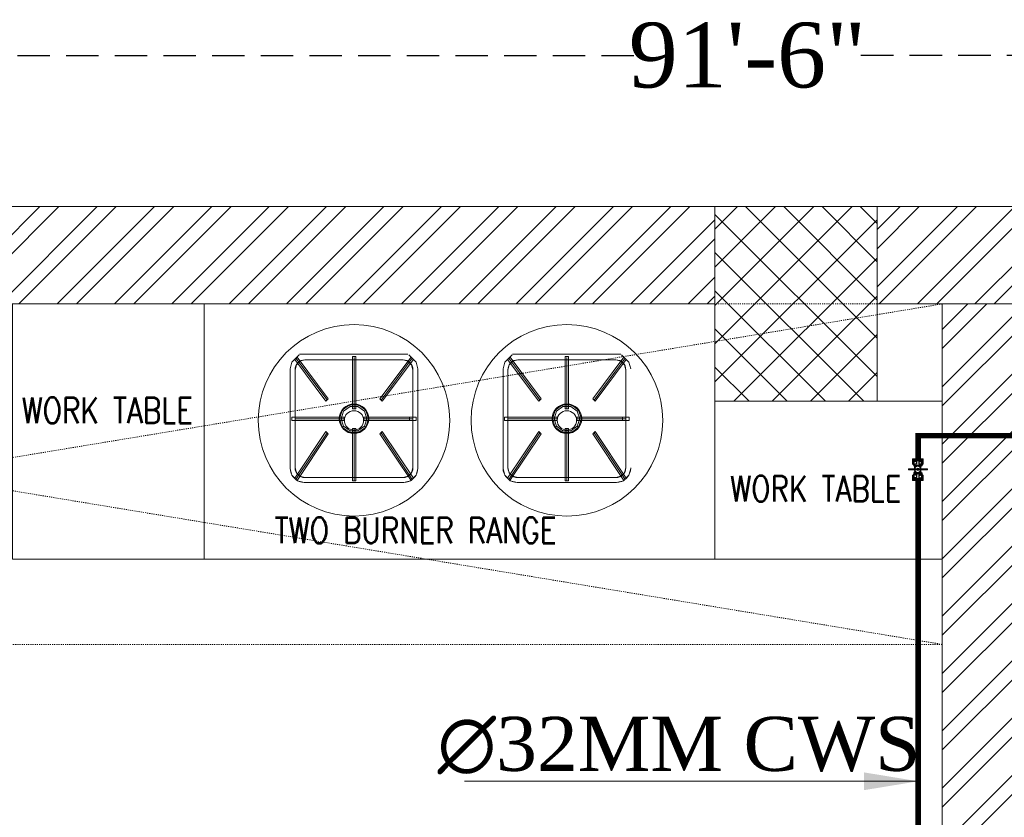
# Model space of a CAD drawing. Header units: inches. Extents: x 119662 to 158499, y 12149 to 20675.
# Tile 79 of 97: x 124944 to 125035, y 19612 to 19686. Entities that reach past the tile are written whole.
import ezdxf

# ---------------------------------------------------------------- set-up
doc = ezdxf.new("R2010")
doc.units = ezdxf.units.IN
doc.header["$MEASUREMENT"] = 0
doc.header["$PDMODE"] = 34
doc.linetypes.add('HIDDEN', pattern=[0.375, 0.25, -0.125])
for name, color, linetype, lineweight in [('00-GRIDTEXT', 1, 'Continuous', 13), ('202', 9, 'Continuous', 9), ('KIT TEXT.', 5, 'Continuous', 5), ('PD_BRICK WALL_115', 134, 'Continuous', 30), ('PD_COLUMN', 2, 'Continuous', 60), ('PD_HATCH', 45, 'Continuous', 9), ('PP-Domestic  Cold Water Supply', 5, 'Continuous', 25), ('PP-TEXT', 7, 'Continuous', 40)]:
    doc.layers.add(name, color=color, linetype=linetype, lineweight=lineweight)
doc.layers.add('KIT EQUIPMENT', color=7, linetype='Continuous')
doc.layers.add('PD_DIMENSION', color=101, linetype='Continuous')
doc.styles.add('ISO', font='isocp.shx', dxfattribs={"height": 250})
doc.styles.add('MtX_Times_New_Roman', font='times.ttf')
doc.styles.get("Standard").update_dxf_attribs({"font": 'times.ttf', "height": 4})
doc.styles.add('TIMES NEW ROMAN', font='times.ttf', dxfattribs={"height": 4})
doc.dimstyles.new('Copy of MONTY-1', dxfattribs={"dimtxt": 6, "dimasz": 6, "dimexe": 1.625, "dimexo": 9.125, "dimgap": 0.09, "dimtad": 0, "dimdec": 1, "dimzin": 0, "dimdsep": 46, "dimlunit": 4, "dimtxsty": 'Standard', "dimblk": 'OBLIQUE', "dimcen": 1.125, "dimadec": 0, "dimazin": 0, "dimtfac": 1, "dimtdec": 1, "dimtofl": 0, "dimtmove": 0, "dimatfit": 3, "dimfxl": 7, "dimfxlon": 1, "dimtolj": 1, "dimtzin": 0, "dimlwe": 15, "dimarcsym": 1})
doc.dimstyles.new('PP-DIM', dxfattribs={"dimtxt": 4, "dimasz": 1, "dimexe": 1, "dimexo": 1, "dimgap": 0.09, "dimtad": 0, "dimdec": 1, "dimzin": 0, "dimdsep": 46, "dimlunit": 4, "dimtxsty": 'TIMES NEW ROMAN', "dimblk": 'ARCHTICK', "dimcen": 0.09, "dimdle": 1, "dimclrd": 256, "dimclre": 256, "dimclrt": 256, "dimadec": 0, "dimazin": 0, "dimtfac": 1, "dimtdec": 4, "dimtofl": 0, "dimtmove": 1, "dimatfit": 3, "dimfxl": 1, "dimtolj": 1, "dimtzin": 0, "dimlwd": -1, "dimlwe": -1, "dimarcsym": 0})

# ---------------------------------------------------------------- blocks, each defined once
blk = doc.blocks.new('A$C6E471120')
at = {"layer": 'KIT EQUIPMENT', "color": 251, "linetype": 'HIDDEN', "lineweight": 5, "ltscale": 0.025}
for p, q in [((0, -800), (-4838.7, 0)), ((-4838.7, -800), (0, 0))]:
    blk.add_line(p, q, dxfattribs=at)
at = {"layer": 'KIT EQUIPMENT', "color": 251, "lineweight": 5}
for p, q in [((-1526.9, -136.9, -370.3), (-1531.2, -152.9, -370.3)), ((-1509.8, -119.8, -370.3), (-1526.9, -136.9, -370.3)), ((-1517.5, -127.6, -1064.6), (-1444.5, -225.7, -717.4)), ((-1508.1, -134.4, -370.3), (-1516.5, -142.9, -370.3)), ((-1508.1, -134.4, -416.6), (-1516.5, -142.9, -416.6)), ((-1254.8, -118.3, -416.6), (-1509, -118.3, -416.6)), ((-1496.5, -131.3, -370.3), (-1508.1, -134.4, -370.3)), ((-1496.5, -131.3, -416.6), (-1508.1, -134.4, -416.6)), ((-1265.9, -131.3, -370.3), (-1496.5, -131.3, -370.3)), ((-1265.9, -131.3, -416.6), (-1496.5, -131.3, -416.6)), ((-1265.9, -131.3, -1064.6), (-1496.5, -131.3, -1064.6)), ((-1381.2, -246.6, -717.4), (-1381.2, -125.5, -1064.6)), ((-1317.5, -225.8, -717.4), (-1244.4, -127.7, -1064.6)), ((-1254.4, -134.4, -370.3), (-1265.9, -131.3, -370.3)), ((-1254.4, -134.4, -416.6), (-1265.9, -131.3, -416.6)), ((-1245.9, -142.9, -370.3), (-1254.4, -134.4, -370.3)), ((-1245.9, -142.9, -416.6), (-1254.4, -134.4, -416.6)), ((-1235.5, -136.9, -370.3), (-1252.7, -119.8, -370.3)), ((-1231.2, -152.9, -370.3), (-1235.5, -136.9, -370.3)), ((-1026.9, -136.9, -370.3), (-1031.2, -152.9, -370.3)), ((-1009.8, -119.8, -370.3), (-1026.9, -136.9, -370.3)), ((-1017.5, -127.6, -1064.6), (-944.5, -225.7, -717.4)), ((-1008.1, -134.4, -370.3), (-1016.5, -142.9, -370.3)), ((-1008.1, -134.4, -416.6), (-1016.5, -142.9, -416.6)), ((-754.8, -118.3, -416.6), (-1009, -118.3, -416.6)), ((-996.5, -131.3, -370.3), (-1008.1, -134.4, -370.3)), ((-996.5, -131.3, -416.6), (-1008.1, -134.4, -416.6)), ((-765.9, -131.3, -370.3), (-996.5, -131.3, -370.3)), ((-765.9, -131.3, -416.6), (-996.5, -131.3, -416.6)), ((-765.9, -131.3, -1064.6), (-996.5, -131.3, -1064.6)), ((-881.2, -246.6, -717.4), (-881.2, -125.5, -1064.6)), ((-817.5, -225.8, -717.4), (-744.4, -127.7, -1064.6)), ((-754.4, -134.4, -370.3), (-765.9, -131.3, -370.3)), ((-754.4, -134.4, -416.6), (-765.9, -131.3, -416.6)), ((-745.9, -142.9, -370.3), (-754.4, -134.4, -370.3)), ((-745.9, -142.9, -416.6), (-754.4, -134.4, -416.6)), ((-735.5, -136.9, -370.3), (-752.7, -119.8, -370.3)), ((-731.2, -152.9, -370.3), (-735.5, -136.9, -370.3)), ((-1531.2, -152.9, -370.3), (-1531.2, -386.6, 324)), ((-1531.2, -154.5, -1064.6), (-1531.2, -385, -370.3)), ((-1516.5, -142.9, -370.3), (-1519.6, -154.5, -370.3)), ((-1516.5, -142.9, -416.6), (-1519.6, -154.5, -416.6)), ((-1519.6, -154.5, -370.3), (-1519.6, -385, 324)), ((-1519.6, -154.5, -1064.6), (-1519.6, -385, -370.3)), ((-1242.8, -154.5, -370.3), (-1245.9, -142.9, -370.3)), ((-1242.8, -154.5, -416.6), (-1245.9, -142.9, -416.6)), ((-1242.8, -154.5, -1064.6), (-1242.8, -385, -370.3)), ((-1242.8, -154.5, -370.3), (-1242.8, -385, 324)), ((-1242.8, -385, 324), (-1242.8, -154.5, -370.3)), ((-1231.2, -386.6, 324), (-1231.2, -152.9, -370.3)), ((-1231.2, -152.9, -370.3), (-1231.2, -386.6, 324)), ((-1231.2, -385, -370.3), (-1231.2, -154.5, -1064.6)), ((-1231.2, -154.5, -1064.6), (-1231.2, -385, -370.3)), ((-1031.2, -152.9, -370.3), (-1031.2, -386.6, 324)), ((-1031.2, -154.5, -1064.6), (-1031.2, -385, -370.3)), ((-1016.5, -142.9, -370.3), (-1019.6, -154.5, -370.3)), ((-1016.5, -142.9, -416.6), (-1019.6, -154.5, -416.6)), ((-1019.6, -154.5, -370.3), (-1019.6, -385, 324)), ((-1019.6, -154.5, -1064.6), (-1019.6, -385, -370.3)), ((-742.8, -154.5, -370.3), (-745.9, -142.9, -370.3)), ((-742.8, -154.5, -416.6), (-745.9, -142.9, -416.6)), ((-742.8, -154.5, -1064.6), (-742.8, -385, -370.3)), ((-742.8, -154.5, -370.3), (-742.8, -385, 324)), ((-742.8, -385, 324), (-742.8, -154.5, -370.3)), ((-1411.3, -269.8, -46.3), (-1405.5, -252.1, -46.3)), ((-1405.5, -252.1, -46.3), (-1390.5, -241.2, -46.3)), ((-1390.5, -241.2, -46.3), (-1371.9, -241.2, -46.3)), ((-1371.9, -241.2, -46.3), (-1356.9, -252.1, -46.3)), ((-1356.9, -252.1, -46.3), (-1351.2, -269.8, -46.3)), ((-911.3, -269.8, -46.3), (-905.5, -252.1, -46.3)), ((-905.5, -252.1, -46.3), (-890.5, -241.2, -46.3)), ((-890.5, -241.2, -46.3), (-871.9, -241.2, -46.3)), ((-871.9, -241.2, -46.3), (-856.9, -252.1, -46.3)), ((-856.9, -252.1, -46.3), (-851.2, -269.8, -46.3)), ((-1404.4, -269.8, -717.4), (-1519.6, -269.8, -717.4)), ((-1405.5, -287.4, -46.3), (-1411.3, -269.8, -46.3)), ((-1242.8, -269.8, -717.4), (-1358.1, -269.8, -717.4)), ((-1351.2, -269.8, -46.3), (-1356.9, -287.4, -46.3)), ((-904.4, -269.8, -717.4), (-1019.6, -269.8, -717.4)), ((-905.5, -287.4, -46.3), (-911.3, -269.8, -46.3)), ((-742.8, -269.8, -717.4), (-858.1, -269.8, -717.4)), ((-851.2, -269.8, -46.3), (-856.9, -287.4, -46.3)), ((-1390.5, -298.3, -46.3), (-1405.5, -287.4, -46.3)), ((-1371.9, -298.3, -46.3), (-1390.5, -298.3, -46.3)), ((-1381.2, -414, -370.3), (-1381.2, -292.9, -717.4)), ((-1356.9, -287.4, -46.3), (-1371.9, -298.3, -46.3)), ((-890.5, -298.3, -46.3), (-905.5, -287.4, -46.3)), ((-871.9, -298.3, -46.3), (-890.5, -298.3, -46.3)), ((-881.2, -414, -370.3), (-881.2, -292.9, -717.4)), ((-856.9, -287.4, -46.3), (-871.9, -298.3, -46.3)), ((-1517.6, -412.3, -370.3), (-1444.6, -302.6, -717.4)), ((-1317.5, -302.7, -717.4), (-1244.5, -412.4, -370.3)), ((-1017.6, -412.3, -370.3), (-944.6, -302.6, -717.4)), ((-817.5, -302.7, -717.4), (-744.5, -412.4, -370.3)), ((-1531.2, -386.6, 324), (-1526.9, -402.6, 324)), ((-1519.6, -385, 324), (-1516.5, -396.6, 324)), ((-1245.9, -396.6, 324), (-1242.8, -385, 324)), ((-1235.5, -402.6, 324), (-1231.2, -386.6, 324)), ((-1031.2, -386.6, 324), (-1026.9, -402.6, 324)), ((-1019.6, -385, 324), (-1016.5, -396.6, 324)), ((-745.9, -396.6, 324), (-742.8, -385, 324)), ((-735.5, -402.6, 324), (-731.2, -386.6, 324)), ((-1526.9, -402.6, 324), (-1514.1, -415.5, 324)), ((-1516.5, -396.6, 324), (-1508.1, -405.1, 324)), ((-1514.1, -415.5, 324), (-1498, -419.8, 324)), ((-1508.1, -405.1, 324), (-1496.5, -408.2, 324)), ((-1496.5, -408.2, 324), (-1265.9, -408.2, 324)), ((-1496.5, -408.2, -370.3), (-1265.9, -408.2, -370.3)), ((-1265.9, -408.2, 324), (-1254.4, -405.1, 324)), ((-1264.4, -419.8, 324), (-1248.4, -415.5, 324)), ((-1254.4, -405.1, 324), (-1245.9, -396.6, 324)), ((-1248.4, -415.5, 324), (-1235.5, -402.6, 324)), ((-1026.9, -402.6, 324), (-1014.1, -415.5, 324)), ((-1016.5, -396.6, 324), (-1008.1, -405.1, 324)), ((-1014.1, -415.5, 324), (-998, -419.8, 324)), ((-1008.1, -405.1, 324), (-996.5, -408.2, 324)), ((-996.5, -408.2, 324), (-765.9, -408.2, 324)), ((-996.5, -408.2, -370.3), (-765.9, -408.2, -370.3)), ((-765.9, -408.2, 324), (-754.4, -405.1, 324)), ((-764.4, -419.8, 324), (-748.4, -415.5, 324)), ((-754.4, -405.1, 324), (-745.9, -396.6, 324)), ((-748.4, -415.5, 324), (-735.5, -402.6, 324)), ((-1264.4, -419.8, 324), (-1498, -419.8, 324)), ((-1498, -419.8, 324), (-1264.4, -419.8, 324)), ((-1264.4, -419.8, 324), (-1498, -419.8, 324)), ((-1265.9, -419.8, -370.3), (-1496.5, -419.8, -370.3)), ((-1496.5, -419.8, -370.3), (-1265.9, -419.8, -370.3)), ((-764.4, -419.8, 324), (-998, -419.8, 324)), ((-998, -419.8, 324), (-764.4, -419.8, 324)), ((-764.4, -419.8, 324), (-998, -419.8, 324)), ((-765.9, -419.8, -370.3), (-996.5, -419.8, -370.3)), ((-996.5, -419.8, -370.3), (-765.9, -419.8, -370.3))]:
    blk.add_line(p, q, dxfattribs=at)
at = {"layer": 'KIT EQUIPMENT', "color": 251, "linetype": 'HIDDEN', "lineweight": 5, "ltscale": 0.025}
blk.add_lwpolyline([(0, -800), (-4838.7, -800), (-4838.7, 0), (0, 0)], close=True, dxfattribs=at)
at = {"layer": 'KIT EQUIPMENT', "color": 251, "lineweight": 5}
for points in [[(-1733.4, -600), (-2183.4, -600), (-2183.4, 0), (-1733.4, 0)], [(-1733.4, -600), (-1733.4, 0), (-533.4, 0), (-533.4, -600)], [(-533.4, -228.6), (0, -228.6), (0, -600), (-533.4, -600)]]:
    blk.add_lwpolyline(points, close=True, dxfattribs=at)
for centre, radius in [((-1381.2, -273.6), 225), ((-881.2, -273.6), 225), ((-1381.2, -269.8, -717.4), 34.7), ((-1381.2, -273.6), 22.7), ((-881.2, -269.8, -717.4), 34.7), ((-881.2, -273.6), 22.7)]:
    blk.add_circle(centre, radius, dxfattribs=at)
for centre, radius, start, end in [((-1496.5, -154.5, -1064.6), 23.1, 90, 180), ((-1265.9, -154.5, -1064.6), 23.1, 0, 90), ((-996.5, -154.5, -1064.6), 23.1, 90, 180), ((-765.9, -154.5, -1064.6), 23.1, 0, 90), ((-1496.5, -385, -370.3), 34.7, 180, 270), ((-1496.5, -385, -370.3), 23.1, 180, 270), ((-1265.9, -385, -370.3), 23.1, 270, 0), ((-1265.9, -385, -370.3), 34.7, 270, 0), ((-996.5, -385, -370.3), 34.7, 180, 270), ((-996.5, -385, -370.3), 23.1, 180, 270), ((-765.9, -385, -370.3), 23.1, 270, 0), ((-765.9, -385, -370.3), 34.7, 270, 0)]:
    blk.add_arc(centre, radius, start, end, dxfattribs=at)
for points in [[(-1520.3, -130.3, -347.1), (-1514.8, -124.9, -347.1), (-1441.8, -223), (-1447.3, -228.4)], [(-1447.3, -228.4, -15.4), (-1441.8, -223, -15.4), (-1514.8, -124.9, -362.6), (-1520.3, -130.3, -362.6)], [(-1520.3, -130.3, -362.6), (-1514.8, -124.9, -362.6), (-1514.8, -124.9, -362.6)], [(-1520.3, -130.3, -347.1), (-1520.3, -130.3, -362.6), (-1514.8, -124.9, -362.6), (-1514.8, -124.9, -347.1)], [(-1520.3, -130.3, -347.1), (-1520.3, -130.3, -347.1), (-1447.3, -228.4)], [(-1447.3, -228.4), (-1447.3, -228.4, -15.4), (-1520.3, -130.3, -362.6), (-1520.3, -130.3, -347.1)], [(-1514.8, -124.9, -362.6), (-1514.8, -124.9, -362.6), (-1441.8, -223, -15.4)], [(-1514.8, -124.9, -347.1), (-1514.8, -124.9, -362.6), (-1441.8, -223, -15.4), (-1441.8, -223)], [(-1384.9, -123.6, -347.1), (-1377.2, -123.6, -347.1), (-1377.2, -246.8), (-1384.9, -246.8)], [(-1384.9, -123.6, -347.1), (-1384.9, -123.6, -347.1), (-1384.9, -246.8)], [(-1384.9, -246.8, -15.4), (-1377.2, -246.8, -15.4), (-1377.2, -123.6, -362.6), (-1384.9, -123.6, -362.6)], [(-1384.9, -246.8), (-1384.9, -246.8, -15.4), (-1384.9, -123.6, -362.6), (-1384.9, -123.6, -347.1)], [(-1377.2, -123.6, -362.6), (-1377.2, -123.6, -362.6), (-1377.2, -246.8, -15.4)], [(-1377.2, -123.6, -347.1), (-1377.2, -123.6, -362.6), (-1377.2, -246.8, -15.4), (-1377.2, -246.8)], [(-1247.2, -125, -347.1), (-1241.7, -130.4, -347.1), (-1314.7, -228.5), (-1320.2, -223)], [(-1247.2, -125, -347.1), (-1247.2, -125, -347.1), (-1320.2, -223)], [(-1320.2, -223, -15.4), (-1314.7, -228.5, -15.4), (-1241.7, -130.4, -362.6), (-1247.2, -125, -362.6)], [(-1320.2, -223), (-1320.2, -223, -15.4), (-1247.2, -125, -362.6), (-1247.2, -125, -347.1)], [(-1241.7, -130.4, -362.6), (-1241.7, -130.4, -362.6), (-1314.7, -228.5, -15.4)], [(-1241.7, -130.4, -347.1), (-1241.7, -130.4, -362.6), (-1314.7, -228.5, -15.4), (-1314.7, -228.5)], [(-1247.2, -125, -362.6), (-1241.7, -130.4, -362.6), (-1241.7, -130.4, -362.6)], [(-1247.2, -125, -347.1), (-1247.2, -125, -362.6), (-1241.7, -130.4, -362.6), (-1241.7, -130.4, -347.1)], [(-1020.3, -130.3, -347.1), (-1014.8, -124.9, -347.1), (-941.8, -223), (-947.3, -228.4)], [(-947.3, -228.4, -15.4), (-941.8, -223, -15.4), (-1014.8, -124.9, -362.6), (-1020.3, -130.3, -362.6)], [(-1020.3, -130.3, -362.6), (-1014.8, -124.9, -362.6), (-1014.8, -124.9, -362.6)], [(-1020.3, -130.3, -347.1), (-1020.3, -130.3, -362.6), (-1014.8, -124.9, -362.6), (-1014.8, -124.9, -347.1)], [(-1020.3, -130.3, -347.1), (-1020.3, -130.3, -347.1), (-947.3, -228.4)], [(-947.3, -228.4), (-947.3, -228.4, -15.4), (-1020.3, -130.3, -362.6), (-1020.3, -130.3, -347.1)], [(-1014.8, -124.9, -362.6), (-1014.8, -124.9, -362.6), (-941.8, -223, -15.4)], [(-1014.8, -124.9, -347.1), (-1014.8, -124.9, -362.6), (-941.8, -223, -15.4), (-941.8, -223)], [(-884.9, -123.6, -347.1), (-877.2, -123.6, -347.1), (-877.2, -246.8), (-884.9, -246.8)], [(-884.9, -123.6, -347.1), (-884.9, -123.6, -347.1), (-884.9, -246.8)], [(-884.9, -246.8, -15.4), (-877.2, -246.8, -15.4), (-877.2, -123.6, -362.6), (-884.9, -123.6, -362.6)], [(-884.9, -246.8), (-884.9, -246.8, -15.4), (-884.9, -123.6, -362.6), (-884.9, -123.6, -347.1)], [(-877.2, -123.6, -362.6), (-877.2, -123.6, -362.6), (-877.2, -246.8, -15.4)], [(-877.2, -123.6, -347.1), (-877.2, -123.6, -362.6), (-877.2, -246.8, -15.4), (-877.2, -246.8)], [(-747.2, -125, -347.1), (-741.7, -130.4, -347.1), (-814.7, -228.5), (-820.2, -223)], [(-747.2, -125, -347.1), (-747.2, -125, -347.1), (-820.2, -223)], [(-820.2, -223, -15.4), (-814.7, -228.5, -15.4), (-741.7, -130.4, -362.6), (-747.2, -125, -362.6)], [(-820.2, -223), (-820.2, -223, -15.4), (-747.2, -125, -362.6), (-747.2, -125, -347.1)], [(-741.7, -130.4, -362.6), (-741.7, -130.4, -362.6), (-814.7, -228.5, -15.4)], [(-741.7, -130.4, -347.1), (-741.7, -130.4, -362.6), (-814.7, -228.5, -15.4), (-814.7, -228.5)], [(-747.2, -125, -362.6), (-741.7, -130.4, -362.6), (-741.7, -130.4, -362.6)], [(-747.2, -125, -347.1), (-747.2, -125, -362.6), (-741.7, -130.4, -362.6), (-741.7, -130.4, -347.1)], [(-1467.2, -160.3, -910.3), (-1467.2, -160.3, -910.3), (-1467.2, -160.3, -1010.6), (-1467.2, -160.3, -910.3)], [(-967.2, -160.3, -910.3), (-967.2, -160.3, -910.3), (-967.2, -160.3, -1010.6), (-967.2, -160.3, -910.3)], [(-1447.3, -228.4), (-1441.8, -223), (-1441.8, -223, -15.4), (-1447.3, -228.4, -15.4)], [(-1447.3, -228.4), (-1447.3, -228.4), (-1447.3, -228.4, -15.4), (-1447.3, -228.4)], [(-1320.2, -223), (-1314.7, -228.5), (-1314.7, -228.5, -15.4), (-1320.2, -223, -15.4)], [(-1320.2, -223), (-1320.2, -223), (-1320.2, -223, -15.4), (-1320.2, -223)], [(-947.3, -228.4), (-941.8, -223), (-941.8, -223, -15.4), (-947.3, -228.4, -15.4)], [(-947.3, -228.4), (-947.3, -228.4), (-947.3, -228.4, -15.4), (-947.3, -228.4)], [(-820.2, -223), (-814.7, -228.5), (-814.7, -228.5, -15.4), (-820.2, -223, -15.4)], [(-820.2, -223), (-820.2, -223), (-820.2, -223, -15.4), (-820.2, -223)], [(-1415.3, -269.8, -69.4), (-1411.3, -269.8, -46.3), (-1405.5, -252.1, -46.3), (-1408.8, -249.7, -69.4)], [(-1408.8, -249.7, -69.4), (-1405.5, -252.1, -46.3), (-1390.5, -241.2, -46.3), (-1391.8, -237.3, -69.4)], [(-1391.8, -237.3, -69.4), (-1390.5, -241.2, -46.3), (-1371.9, -241.2, -46.3), (-1370.7, -237.3, -69.4)], [(-1384.9, -246.8), (-1377.2, -246.8), (-1377.2, -246.8, -15.4), (-1384.9, -246.8, -15.4)], [(-1384.9, -246.8), (-1384.9, -246.8), (-1384.9, -246.8, -15.4), (-1384.9, -246.8)], [(-1370.7, -237.3, -69.4), (-1371.9, -241.2, -46.3), (-1356.9, -252.1, -46.3), (-1353.6, -249.7, -69.4)], [(-1353.6, -249.7, -69.4), (-1356.9, -252.1, -46.3), (-1351.2, -269.8, -46.3), (-1347.1, -269.8, -69.4)], [(-915.3, -269.8, -69.4), (-911.3, -269.8, -46.3), (-905.5, -252.1, -46.3), (-908.8, -249.7, -69.4)], [(-908.8, -249.7, -69.4), (-905.5, -252.1, -46.3), (-890.5, -241.2, -46.3), (-891.8, -237.3, -69.4)], [(-891.8, -237.3, -69.4), (-890.5, -241.2, -46.3), (-871.9, -241.2, -46.3), (-870.7, -237.3, -69.4)], [(-884.9, -246.8), (-877.2, -246.8), (-877.2, -246.8, -15.4), (-884.9, -246.8, -15.4)], [(-884.9, -246.8), (-884.9, -246.8), (-884.9, -246.8, -15.4), (-884.9, -246.8)], [(-870.7, -237.3, -69.4), (-871.9, -241.2, -46.3), (-856.9, -252.1, -46.3), (-853.6, -249.7, -69.4)], [(-853.6, -249.7, -69.4), (-856.9, -252.1, -46.3), (-851.2, -269.8, -46.3), (-847.1, -269.8, -69.4)], [(-1527.4, -273.6, -702), (-1527.4, -265.9, -702), (-1404.4, -265.9, -702), (-1404.4, -273.6, -702)], [(-1404.4, -273.6, -717.4), (-1404.4, -265.9, -717.4), (-1527.4, -265.9, -717.4), (-1527.4, -273.6, -717.4)], [(-1527.4, -273.6, -15.4), (-1527.4, -265.9, -15.4), (-1527.4, -265.9, -15.4)], [(-1527.4, -273.6), (-1527.4, -273.6, -15.4), (-1527.4, -265.9, -15.4), (-1527.4, -265.9)], [(-1527.4, -265.9, -717.4), (-1527.4, -265.9, -717.4), (-1404.4, -265.9, -717.4)], [(-1527.4, -265.9, -702), (-1527.4, -265.9, -717.4), (-1404.4, -265.9, -717.4), (-1404.4, -265.9, -702)], [(-1527.4, -273.6, -702), (-1527.4, -273.6, -702), (-1404.4, -273.6, -702)], [(-1404.4, -273.6, -702), (-1404.4, -273.6, -717.4), (-1527.4, -273.6, -717.4), (-1527.4, -273.6, -702)], [(-1408.8, -289.8, -69.4), (-1405.5, -287.4, -46.3), (-1411.3, -269.8, -46.3), (-1415.3, -269.8, -69.4)], [(-1404.4, -273.6), (-1404.4, -265.9), (-1404.4, -265.9, -15.4), (-1404.4, -273.6, -15.4)], [(-1404.4, -273.6), (-1404.4, -273.6), (-1404.4, -273.6, -15.4), (-1404.4, -273.6)], [(-1235.1, -265.9), (-1235.1, -273.6), (-1358.1, -273.6), (-1358.1, -265.9)], [(-1235.1, -265.9), (-1235.1, -265.9), (-1358.1, -265.9)], [(-1358.1, -265.9), (-1358.1, -273.6), (-1358.1, -273.6, -15.4), (-1358.1, -265.9, -15.4)], [(-1358.1, -265.9), (-1358.1, -265.9), (-1358.1, -265.9, -15.4), (-1358.1, -265.9)], [(-1358.1, -265.9, -15.4), (-1358.1, -273.6, -15.4), (-1235.1, -273.6, -15.4), (-1235.1, -265.9, -15.4)], [(-1358.1, -265.9), (-1358.1, -265.9, -15.4), (-1235.1, -265.9, -15.4), (-1235.1, -265.9)], [(-1235.1, -273.6, -15.4), (-1235.1, -273.6, -15.4), (-1358.1, -273.6, -15.4)], [(-1235.1, -273.6), (-1235.1, -273.6, -15.4), (-1358.1, -273.6, -15.4), (-1358.1, -273.6)], [(-1347.1, -269.8, -69.4), (-1351.2, -269.8, -46.3), (-1356.9, -287.4, -46.3), (-1353.6, -289.8, -69.4)], [(-1250.5, -273.6, -15.4), (-1250.5, -265.9, -15.4), (-1250.5, -265.9, -15.4)], [(-1250.5, -273.6), (-1250.5, -273.6, -15.4), (-1250.5, -265.9, -15.4), (-1250.5, -265.9)], [(-1235.1, -265.9, -15.4), (-1235.1, -273.6, -15.4), (-1235.1, -273.6, -15.4)], [(-1235.1, -265.9), (-1235.1, -265.9, -15.4), (-1235.1, -273.6, -15.4), (-1235.1, -273.6)], [(-1027.4, -273.6, -702), (-1027.4, -265.9, -702), (-904.4, -265.9, -702), (-904.4, -273.6, -702)], [(-904.4, -273.6, -717.4), (-904.4, -265.9, -717.4), (-1027.4, -265.9, -717.4), (-1027.4, -273.6, -717.4)], [(-1027.4, -273.6, -15.4), (-1027.4, -265.9, -15.4), (-1027.4, -265.9, -15.4)], [(-1027.4, -273.6), (-1027.4, -273.6, -15.4), (-1027.4, -265.9, -15.4), (-1027.4, -265.9)], [(-1027.4, -265.9, -717.4), (-1027.4, -265.9, -717.4), (-904.4, -265.9, -717.4)], [(-1027.4, -265.9, -702), (-1027.4, -265.9, -717.4), (-904.4, -265.9, -717.4), (-904.4, -265.9, -702)], [(-1027.4, -273.6, -702), (-1027.4, -273.6, -702), (-904.4, -273.6, -702)], [(-904.4, -273.6, -702), (-904.4, -273.6, -717.4), (-1027.4, -273.6, -717.4), (-1027.4, -273.6, -702)], [(-908.8, -289.8, -69.4), (-905.5, -287.4, -46.3), (-911.3, -269.8, -46.3), (-915.3, -269.8, -69.4)], [(-904.4, -273.6), (-904.4, -265.9), (-904.4, -265.9, -15.4), (-904.4, -273.6, -15.4)], [(-904.4, -273.6), (-904.4, -273.6), (-904.4, -273.6, -15.4), (-904.4, -273.6)], [(-735.1, -265.9), (-735.1, -273.6), (-858.1, -273.6), (-858.1, -265.9)], [(-735.1, -265.9), (-735.1, -265.9), (-858.1, -265.9)], [(-858.1, -265.9), (-858.1, -273.6), (-858.1, -273.6, -15.4), (-858.1, -265.9, -15.4)], [(-858.1, -265.9), (-858.1, -265.9), (-858.1, -265.9, -15.4), (-858.1, -265.9)], [(-858.1, -265.9, -15.4), (-858.1, -273.6, -15.4), (-735.1, -273.6, -15.4), (-735.1, -265.9, -15.4)], [(-858.1, -265.9), (-858.1, -265.9, -15.4), (-735.1, -265.9, -15.4), (-735.1, -265.9)], [(-735.1, -273.6, -15.4), (-735.1, -273.6, -15.4), (-858.1, -273.6, -15.4)], [(-735.1, -273.6), (-735.1, -273.6, -15.4), (-858.1, -273.6, -15.4), (-858.1, -273.6)], [(-847.1, -269.8, -69.4), (-851.2, -269.8, -46.3), (-856.9, -287.4, -46.3), (-853.6, -289.8, -69.4)], [(-750.5, -273.6, -15.4), (-750.5, -265.9, -15.4), (-750.5, -265.9, -15.4)], [(-750.5, -273.6), (-750.5, -273.6, -15.4), (-750.5, -265.9, -15.4), (-750.5, -265.9)], [(-735.1, -265.9, -15.4), (-735.1, -273.6, -15.4), (-735.1, -273.6, -15.4)], [(-735.1, -265.9), (-735.1, -265.9, -15.4), (-735.1, -273.6, -15.4), (-735.1, -273.6)], [(-1514.9, -415, 347.1), (-1520.3, -409.6, 347.1), (-1447.3, -299.9), (-1441.9, -305.3)], [(-1441.9, -305.3, -15.4), (-1447.3, -299.9, -15.4), (-1520.3, -409.6, 331.7), (-1514.9, -415, 331.7)], [(-1520.3, -409.6, 331.7), (-1520.3, -409.6, 331.7), (-1447.3, -299.9, -15.4)], [(-1520.3, -409.6, 347.1), (-1520.3, -409.6, 331.7), (-1447.3, -299.9, -15.4), (-1447.3, -299.9)], [(-1441.9, -305.3), (-1447.3, -299.9), (-1447.3, -299.9, -15.4), (-1441.9, -305.3, -15.4)], [(-1391.8, -302.2, -69.4), (-1390.5, -298.3, -46.3), (-1405.5, -287.4, -46.3), (-1408.8, -289.8, -69.4)], [(-1370.7, -302.2, -69.4), (-1371.9, -298.3, -46.3), (-1390.5, -298.3, -46.3), (-1391.8, -302.2, -69.4)], [(-1377.2, -415.9, 347.1), (-1384.9, -415.9, 347.1), (-1384.9, -293.1), (-1377.2, -293.1)], [(-1377.2, -293.1), (-1384.9, -293.1), (-1384.9, -293.1, -15.4), (-1377.2, -293.1, -15.4)], [(-1377.2, -293.1, -15.4), (-1384.9, -293.1, -15.4), (-1384.9, -415.9, 331.7), (-1377.2, -415.9, 331.7)], [(-1384.9, -415.9, 331.7), (-1384.9, -415.9, 331.7), (-1384.9, -293.1, -15.4)], [(-1384.9, -415.9, 347.1), (-1384.9, -415.9, 331.7), (-1384.9, -293.1, -15.4), (-1384.9, -293.1)], [(-1377.2, -415.9, 347.1), (-1377.2, -415.9, 347.1), (-1377.2, -293.1)], [(-1377.2, -293.1), (-1377.2, -293.1), (-1377.2, -293.1, -15.4), (-1377.2, -293.1)], [(-1377.2, -293.1), (-1377.2, -293.1, -15.4), (-1377.2, -415.9, 331.7), (-1377.2, -415.9, 347.1)], [(-1353.6, -289.8, -69.4), (-1356.9, -287.4, -46.3), (-1371.9, -298.3, -46.3), (-1370.7, -302.2, -69.4)], [(-1241.8, -409.6, 347.1), (-1247.2, -415.1, 347.1), (-1320.3, -305.4), (-1314.8, -300)], [(-1314.8, -300), (-1320.3, -305.4), (-1320.3, -305.4, -15.4), (-1314.8, -300, -15.4)], [(-1314.8, -300, -15.4), (-1320.3, -305.4, -15.4), (-1247.2, -415.1, 331.7), (-1241.8, -409.6, 331.7)], [(-1241.8, -409.6, 347.1), (-1241.8, -409.6, 347.1), (-1314.8, -300)], [(-1314.8, -300), (-1314.8, -300), (-1314.8, -300, -15.4), (-1314.8, -300)], [(-1314.8, -300), (-1314.8, -300, -15.4), (-1241.8, -409.6, 331.7), (-1241.8, -409.6, 347.1)], [(-1014.9, -415, 347.1), (-1020.3, -409.6, 347.1), (-947.3, -299.9), (-941.9, -305.3)], [(-941.9, -305.3, -15.4), (-947.3, -299.9, -15.4), (-1020.3, -409.6, 331.7), (-1014.9, -415, 331.7)], [(-1020.3, -409.6, 331.7), (-1020.3, -409.6, 331.7), (-947.3, -299.9, -15.4)], [(-1020.3, -409.6, 347.1), (-1020.3, -409.6, 331.7), (-947.3, -299.9, -15.4), (-947.3, -299.9)], [(-941.9, -305.3), (-947.3, -299.9), (-947.3, -299.9, -15.4), (-941.9, -305.3, -15.4)], [(-891.8, -302.2, -69.4), (-890.5, -298.3, -46.3), (-905.5, -287.4, -46.3), (-908.8, -289.8, -69.4)], [(-870.7, -302.2, -69.4), (-871.9, -298.3, -46.3), (-890.5, -298.3, -46.3), (-891.8, -302.2, -69.4)], [(-877.2, -415.9, 347.1), (-884.9, -415.9, 347.1), (-884.9, -293.1), (-877.2, -293.1)], [(-877.2, -293.1), (-884.9, -293.1), (-884.9, -293.1, -15.4), (-877.2, -293.1, -15.4)], [(-877.2, -293.1, -15.4), (-884.9, -293.1, -15.4), (-884.9, -415.9, 331.7), (-877.2, -415.9, 331.7)], [(-884.9, -415.9, 331.7), (-884.9, -415.9, 331.7), (-884.9, -293.1, -15.4)], [(-884.9, -415.9, 347.1), (-884.9, -415.9, 331.7), (-884.9, -293.1, -15.4), (-884.9, -293.1)], [(-877.2, -415.9, 347.1), (-877.2, -415.9, 347.1), (-877.2, -293.1)], [(-877.2, -293.1), (-877.2, -293.1), (-877.2, -293.1, -15.4), (-877.2, -293.1)], [(-877.2, -293.1), (-877.2, -293.1, -15.4), (-877.2, -415.9, 331.7), (-877.2, -415.9, 347.1)], [(-853.6, -289.8, -69.4), (-856.9, -287.4, -46.3), (-871.9, -298.3, -46.3), (-870.7, -302.2, -69.4)], [(-741.8, -409.6, 347.1), (-747.2, -415.1, 347.1), (-820.3, -305.4), (-814.8, -300)], [(-814.8, -300), (-820.3, -305.4), (-820.3, -305.4, -15.4), (-814.8, -300, -15.4)], [(-814.8, -300, -15.4), (-820.3, -305.4, -15.4), (-747.2, -415.1, 331.7), (-741.8, -409.6, 331.7)], [(-741.8, -409.6, 347.1), (-741.8, -409.6, 347.1), (-814.8, -300)], [(-814.8, -300), (-814.8, -300), (-814.8, -300, -15.4), (-814.8, -300)], [(-814.8, -300), (-814.8, -300, -15.4), (-741.8, -409.6, 331.7), (-741.8, -409.6, 347.1)], [(-1514.9, -415, 347.1), (-1514.9, -415, 347.1), (-1441.9, -305.3)], [(-1441.9, -305.3), (-1441.9, -305.3, -15.4), (-1514.9, -415, 331.7), (-1514.9, -415, 347.1)], [(-1441.9, -305.3), (-1441.9, -305.3), (-1441.9, -305.3, -15.4), (-1441.9, -305.3)], [(-1247.2, -415.1, 331.7), (-1247.2, -415.1, 331.7), (-1320.3, -305.4, -15.4)], [(-1247.2, -415.1, 347.1), (-1247.2, -415.1, 331.7), (-1320.3, -305.4, -15.4), (-1320.3, -305.4)], [(-1014.9, -415, 347.1), (-1014.9, -415, 347.1), (-941.9, -305.3)], [(-941.9, -305.3), (-941.9, -305.3, -15.4), (-1014.9, -415, 331.7), (-1014.9, -415, 347.1)], [(-941.9, -305.3), (-941.9, -305.3), (-941.9, -305.3, -15.4), (-941.9, -305.3)], [(-747.2, -415.1, 331.7), (-747.2, -415.1, 331.7), (-820.3, -305.4, -15.4)], [(-747.2, -415.1, 347.1), (-747.2, -415.1, 331.7), (-820.3, -305.4, -15.4), (-820.3, -305.4)], [(-1514.9, -415, 331.7), (-1520.3, -409.6, 331.7), (-1520.3, -409.6, 331.7)], [(-1514.9, -415, 347.1), (-1514.9, -415, 331.7), (-1520.3, -409.6, 331.7), (-1520.3, -409.6, 347.1)], [(-1377.2, -415.9, 331.7), (-1384.9, -415.9, 331.7), (-1384.9, -415.9, 331.7)], [(-1377.2, -415.9, 347.1), (-1377.2, -415.9, 331.7), (-1384.9, -415.9, 331.7), (-1384.9, -415.9, 347.1)], [(-1241.8, -409.6, 331.7), (-1247.2, -415.1, 331.7), (-1247.2, -415.1, 331.7)], [(-1241.8, -409.6, 347.1), (-1241.8, -409.6, 331.7), (-1247.2, -415.1, 331.7), (-1247.2, -415.1, 347.1)], [(-1014.9, -415, 331.7), (-1020.3, -409.6, 331.7), (-1020.3, -409.6, 331.7)], [(-1014.9, -415, 347.1), (-1014.9, -415, 331.7), (-1020.3, -409.6, 331.7), (-1020.3, -409.6, 347.1)], [(-877.2, -415.9, 331.7), (-884.9, -415.9, 331.7), (-884.9, -415.9, 331.7)], [(-877.2, -415.9, 347.1), (-877.2, -415.9, 331.7), (-884.9, -415.9, 331.7), (-884.9, -415.9, 347.1)], [(-741.8, -409.6, 331.7), (-747.2, -415.1, 331.7), (-747.2, -415.1, 331.7)], [(-741.8, -409.6, 347.1), (-741.8, -409.6, 331.7), (-747.2, -415.1, 331.7), (-747.2, -415.1, 347.1)]]:
    blk.add_3dface(points, dxfattribs=at)
at = {"layer": 'KIT TEXT.', "color": 251, "char_height": 60.175, "attachment_point": 7, "style": 'ISO'}
for s, insert, width in [('\\pi300.49;{\\Fromans|c0;\\W0.8;WORK TABLE}', (-5067.8, -328.1, 488.6), 1050.284), ('{\\Fromans|c0;\\W0.8;WORK TABLE }', (-2161.9, -280.4, 488.6), 1100.284), ('{\\Fromans|c0;\\W0.8;WORK TABLE }', (-497.9, -464.4, 488.6), 1100.284), ('{\\Fromans|c0;\\W0.8;TWO BURNER RANGE }', (-1567.9, -562.2, 118.3), 1100.284)]:
    blk.add_mtext(s, dxfattribs=dict(at, insert=insert, width=width))
blk = doc.blocks.new('_OBLIQUE')
at = {"color": 251, "linetype": 'ByBlock'}
blk.add_line((-0.5, -0.5), (0.5, 0.5), dxfattribs=at)
blk = doc.blocks.new('*D698')
at = {"layer": 'Defpoints', "color": 0, "transparency": 16777216}
for p in [(139780.658, 19602.741), (138682.658, 19579.754), (139780.658, 19570.754)]:
    blk.add_point(p, dxfattribs=at)
at = {"layer": 'PD_DIMENSION', "color": 0, "linetype": 'HIDDEN', "lineweight": 15, "ltscale": 12, "transparency": 16777216}
for p, q in [((138682.658, 19584.754), (138682.658, 19604.241)), ((139780.658, 19575.754), (139780.658, 19604.241))]:
    blk.add_line(p, q, dxfattribs=at)
at = {"layer": 'PD_DIMENSION', "color": 0, "linetype": 'HIDDEN', "lineweight": -2, "ltscale": 12, "transparency": 16777216}
for p, q in [((138682.658, 19602.741), (139221.262, 19602.741)), ((139780.658, 19602.741), (139242.053, 19602.741))]:
    blk.add_line(p, q, dxfattribs=at)
at = {"layer": 'PD_DIMENSION', "color": 0, "lineweight": -2, "transparency": 16777216, "xscale": 2, "yscale": 2, "zscale": 2, "rotation": 180}
blk.add_blockref('_OBLIQUE', (138682.658, 19602.741), dxfattribs=at)
at = {"layer": 'PD_DIMENSION', "color": 0, "lineweight": -2, "transparency": 16777216, "xscale": 2, "yscale": 2, "zscale": 2}
blk.add_blockref('_OBLIQUE', (139780.658, 19602.741), dxfattribs=at)
at = {"layer": 'PD_DIMENSION', "color": 0, "lineweight": 5, "transparency": 16777216, "insert": (139231.658, 19602.741), "char_height": 6, "attachment_point": 5}
blk.add_mtext('\\A1;91\'-6"', dxfattribs=at)
blk = doc.blocks.new('BALL VALVE-PP')
for p, q in [((14.1, 75), (0, 75)), ((0, 75), (0, 0)), ((4.7, 70.3), (4.7, 4.7)), ((9.4, 70.3), (4.7, 70.3)), ((9.4, 70.3), (9.4, 4.7)), ((14.1, 75), (14.1, 0)), ((36.4, 75), (14.1, 75)), ((33.6, 72.2), (18.8, 72.2)), ((112.8, 75), (135.9, 75)), ((115.6, 72.2), (129.8, 72.2)), ((135.9, 75), (149.9, 75)), ((135.9, 0), (135.9, 75)), ((140.5, 70.3), (145.2, 70.3)), ((140.5, 4.7), (140.5, 70.3)), ((145.2, 4.7), (145.2, 70.3)), ((149.9, 0), (149.9, 75)), ((149.9, 75), (149.9, 0)), ((9.4, 4.7), (4.7, 4.7)), ((36.4, 44.1), (14.1, 44.1)), ((36.4, 30.9), (14.1, 30.9)), ((37.3, 65.6), (17.7, 65.6)), ((43.8, 12.2), (18.8, 12.4)), ((37.9, 9.4), (18.8, 9.4)), ((32.9, 28.1), (19.2, 28.1)), ((43.8, 62.8), (19.3, 62.8)), ((33.6, 46.9), (19.3, 46.9)), ((19.9, 50.1), (20.7, 50.9)), ((33.6, 2.8), (20.1, 2.8)), ((105.4, 62.8), (131.2, 62.6)), ((105.4, 12.2), (130.6, 12.2)), ((111.4, 65.6), (131.1, 65.6)), ((112, 9.4), (132.3, 9.4)), ((112.8, 44.1), (135.9, 44.1)), ((112.8, 30.9), (135.9, 30.9)), ((115.6, 28.1), (130.6, 28.1)), ((115.7, 2.8), (131.2, 2.8)), ((116.4, 46.9), (130.8, 46.9)), ((140.5, 4.7), (145.2, 4.7)), ((14.1, 0), (0, 0)), ((36.4, 0), (14.1, 0)), ((112.8, 0), (135.9, 0)), ((135.9, 0), (149.9, 0))]:
    blk.add_line(p, q)
for points in [[(75.4, 38), (75.4, 104.8), (70, 104.8), (70, 38)], [(73.5, 39.9), (73.5, 102.9), (71.9, 102.9), (71.9, 39.9)], [(48.8, 8.2), (48.8, 66.2), (43.8, 66.2), (43.8, 8.2)], [(75.4, 38), (75.4, -28.7), (70, -28.7), (70, 38)], [(73.5, 36.1), (73.5, -26.9), (71.9, -26.9), (71.9, 36.1)], [(101.4, 8.8), (101.4, 66.8), (96.4, 66.8), (96.4, 8.8)], [(100.4, 66.8), (100.4, 8.8), (105.4, 8.8), (105.4, 66.8)]]:
    blk.add_lwpolyline(points, close=True)
for centre, radius in [((72.5, 36.1), 23.8), ((72.5, 36.1), 21), ((73.1, 37.5), 7.66)]:
    blk.add_circle(centre, radius)
for centre, radius, start, end in [((12.6, 70.3), 4.91, 287.1897, 72.8103), ((16.9, 69.1), 3.6, 282.79226, 58.14537), ((44.7, 74), 11.3, 189.47536, 265.45852), ((43.7, 73.6), 7.46, 169.31112, 270.36161), ((105.5, 74.1), 7.34, 269.29761, 6.76858), ((103, 75.7), 13.1, 280.86007, 344.48135), ((137.2, 70.3), 7.7, 165.91014, 229.35885), ((137.2, 70.3), 4.89, 106.52666, 253.47334), ((2.3, 54.8), 15.9, 317.4556, 42.5444), ((1.2, 20.2), 16.8, 319.93678, 40.06322), ((12.7, 4.7), 4.89, 286.52666, 73.47334), ((2.3, 54.8), 18.8, 334.85979, 35.08398), ((2.4, 20.7), 18.3, 326.42504, 23.96384), ((12.7, 4.7), 7.7, 345.91014, 49.35885), ((54.4, 25), 21.7, 171.84918, 216.27579), ((69.3, 44.8), 35.7, 149.81934, 176.73701), ((46.3, -0.7), 13.1, 100.86007, 164.48135), ((49.1, 25.1), 14, 155.41984, 247.53412), ((58.2, 46.3), 21.9, 131.09906, 185.94699), ((43.7, 0.9), 7.34, 89.29761, 186.76858), ((60.4, 74), 16, 224.15218, 290.0104), ((60.2, 76.1), 20.8, 237.19168, 288.36975), ((60.9, -2), 18.9, 66.76828, 129.11369), ((60.8, -2.3), 16.4, 67.04157, 136.86792), ((86, 69.9), 15.7, 243.08158, 311.5469), ((86, 70), 12.9, 243.1741, 322.84008), ((86.2, 3.1), 15.2, 48.10561, 101.48622), ((86.1, 2.6), 12.9, 37.42451, 101.0187), ((100.1, 49.9), 14, 335.41984, 67.53412), ((91.1, 28.7), 21.9, 311.09906, 5.94699), ((104.5, 1), 11.3, 9.47536, 85.45852), ((105.5, 1.4), 7.46, 349.31112, 90.36161), ((79.9, 30.2), 35.7, 329.81934, 356.73701), ((94.8, 50), 21.7, 351.84918, 36.27579), ((147.6, 20.2), 18.8, 154.85979, 215.08398), ((147.5, 54.3), 18.3, 146.42504, 203.96384), ((133.1, 5.9), 3.6, 102.79226, 238.14537), ((147.6, 20.2), 15.9, 137.4556, 222.5444), ((148.7, 54.8), 16.8, 139.93678, 220.06322), ((137.3, 4.7), 4.91, 107.1897, 252.8103)]:
    blk.add_arc(centre, radius, start, end)
blk = doc.blocks.new('FIRST FLOOR')
at = {"layer": 'PD_HATCH', "lineweight": 5}
h = blk.add_hatch(dxfattribs=at)
h.set_pattern_fill('ANSI32', color=251, scale=10)
h.set_pattern_definition([(45, (138679.5072, 18754.504), (-2.65165, 2.65165), []), (45, (138681.275, 18754.504), (-2.65165, 2.65165), [])])
h.paths.add_polyline_path([(138682.658, 18797.254), (138673.658, 18797.254), (138673.658, 18715.754), (138682.658, 18715.754)])
h.paths.add_polyline_path([(139044.158, 18649.754), (138874.658, 18649.754), (138874.658, 18640.754), (139044.158, 18640.754)])
h.paths.add_polyline_path([(139228.658, 18649.754), (139059.158, 18649.754), (139059.158, 18640.754), (139228.658, 18640.754)])
h.paths.add_polyline_path([(138682.658, 19513.754), (138673.658, 19513.754), (138673.658, 19432.254), (138682.658, 19432.254)])
h.paths.add_polyline_path([(138682.658, 19417.254), (138673.658, 19417.254), (138673.658, 19277.254), (138682.658, 19277.254)])
h.paths.add_polyline_path([(138682.658, 19262.254), (138673.658, 19262.254), (138673.658, 19122.254), (138682.658, 19122.254)])
h.paths.add_polyline_path([(138682.658, 19107.254), (138673.658, 19107.254), (138673.658, 18967.254), (138682.658, 18967.254)])
h.paths.add_polyline_path([(138682.658, 18952.254), (138673.658, 18952.254), (138673.658, 18812.254), (138682.658, 18812.254)])
h.paths.add_polyline_path([(139774.658, 19588.754), (139608.158, 19588.754), (139608.158, 19579.754), (139774.658, 19579.754)])
h.paths.add_polyline_path([(139593.158, 19588.754), (139428.158, 19588.754), (139428.158, 19579.754), (139593.158, 19579.754)])
h.paths.add_polyline_path([(139413.158, 19588.754), (139243.658, 19588.754), (139243.658, 19579.754), (139413.158, 19579.754)])
h.paths.add_polyline_path([(139228.658, 19588.754), (139059.158, 19588.754), (139059.158, 19579.754), (139228.658, 19579.754)])
h.paths.add_polyline_path([(138859.658, 19588.754), (138748.658, 19588.754), (138748.658, 19579.754), (138859.658, 19579.754)])
h.paths.add_polyline_path([(138733.658, 19588.754), (138673.658, 19588.754), (138673.658, 19528.754), (138682.658, 19528.754), (138682.658, 19579.754), (138733.658, 19579.754)])
h.paths.add_polyline_path([(138682.658, 18700.754), (138673.658, 18700.754), (138673.658, 18640.754), (138733.658, 18640.754), (138733.658, 18649.754), (138682.658, 18649.754)])
h.paths.add_polyline_path([(138859.658, 18649.754), (138748.658, 18649.754), (138748.658, 18640.754), (138859.658, 18640.754)])
h.paths.add_polyline_path([(139268.408, 18649.754), (139243.658, 18649.754), (139243.658, 18640.754), (139268.408, 18640.754)])
h.paths.add_polyline_path([(139413.158, 18649.754), (139388.408, 18649.754), (139388.408, 18640.754), (139413.158, 18640.754)])
h.paths.add_polyline_path([(139450.658, 18649.754), (139428.158, 18649.754), (139428.158, 18640.754), (139450.658, 18640.754)])
h.paths.add_polyline_path([(139593.158, 18649.754), (139570.658, 18649.754), (139570.658, 18640.754), (139593.158, 18640.754)])
h.paths.add_polyline_path([(139630.658, 18649.754), (139608.158, 18649.754), (139608.158, 18640.754), (139630.658, 18640.754)])
h.paths.add_polyline_path([(139774.658, 18649.754), (139750.658, 18649.754), (139750.658, 18640.754), (139774.658, 18640.754)])
h.paths.add_polyline_path([(139789.658, 18658.754), (139780.658, 18658.754)])
h.paths.add_polyline_path([(139789.658, 18797.254), (139780.658, 18797.254), (139780.658, 18658.754), (139789.658, 18658.754)])
h.paths.add_polyline_path([(139789.658, 18952.254), (139780.658, 18952.254), (139780.658, 18812.254), (139789.658, 18812.254)])
h.paths.add_polyline_path([(139789.658, 19262.254), (139780.658, 19262.254), (139780.658, 18967.254), (139789.658, 18967.254)])
h.paths.add_polyline_path([(139789.658, 19570.754), (139780.658, 19570.754), (139780.658, 19432.254), (139789.658, 19432.254)])
h.paths.add_polyline_path([(139771.658, 19429.254), (139666.658, 19429.254), (139666.658, 19420.254), (139771.658, 19420.254)])
h.paths.add_polyline_path([(139666.658, 19417.254), (139657.658, 19417.254), (139657.658, 19339.254), (139666.658, 19339.254)])
h.paths.add_polyline_path([(139657.658, 19429.254), (139585.658, 19429.254), (139585.658, 19420.254), (139657.658, 19420.254)])
h.paths.add_polyline_path([(139585.658, 19417.254), (139576.658, 19417.254), (139576.658, 19339.254), (139585.658, 19339.254)])
h.paths.add_polyline_path([(139576.658, 19429.254), (139495.658, 19429.254), (139495.658, 19327.254), (139522.658, 19327.254), (139522.658, 19336.254), (139504.658, 19336.254), (139504.658, 19420.254), (139576.658, 19420.254)])
h.paths.add_polyline_path([(139576.658, 19336.254), (139558.658, 19336.254), (139558.658, 19327.254), (139576.658, 19327.254)], flags=17)
h.paths.add_polyline_path([(139603.658, 19336.254), (139585.658, 19336.254), (139585.658, 19327.254), (139603.658, 19327.254)])
h.paths.add_polyline_path([(139657.658, 19336.254), (139639.658, 19336.254), (139639.658, 19327.254), (139657.658, 19327.254)])
h.paths.add_polyline_path([(139666.658, 19327.254), (139657.658, 19327.254), (139657.658, 19264.254), (139666.658, 19264.254)])
h.paths.add_polyline_path([(139789.658, 19278.254), (139780.658, 19278.254), (139780.658, 19277.254), (139789.658, 19277.254)])
h.paths.add_polyline_path([(139789.658, 19417.254), (139780.658, 19417.254), (139780.658, 19398.254), (139789.658, 19398.254)])
h.paths.add_polyline_path([(138911.408, 19579.754), (138911.408, 19588.754), (138874.658, 19588.754), (138874.658, 19579.754)])
h.paths.add_polyline_path([(139007.408, 19588.754), (139007.408, 19579.754), (139044.158, 19579.754), (139044.158, 19588.754)])
h = blk.add_hatch(dxfattribs=at)
h.set_pattern_fill('ANSI37', color=251, scale=20)
h.set_pattern_definition([(45, (284116.9407, 45358.2446), (-1.767766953, 1.767766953), []), (135, (284116.9407, 45358.2446), (-1.767766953, -1.767766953), [])])
h.paths.add_polyline_path([(139243.658, 19588.754), (139228.658, 19588.754), (139228.658, 19570.754), (139243.658, 19570.754)])
h = blk.add_hatch(dxfattribs=at)
h.set_pattern_fill('ANSI32', color=251, scale=10)
h.set_pattern_definition([(45, (139238.8868, 19346.3716), (-2.65165, 2.65165), []), (45, (139240.6546, 19346.3716), (-2.65165, 2.65165), [])])
h.paths.add_polyline_path([(139249.658, 19348.454), (139206.408, 19348.454), (139206.408, 19343.954), (139249.658, 19343.954)])
h.paths.add_polyline_path([(139164.408, 19348.454), (139121.158, 19348.454), (139121.158, 19343.954), (139164.408, 19343.954)], flags=17)
h.paths.add_polyline_path([(139207.658, 19260.754), (139207.658, 19265.254), (139121.158, 19265.254), (139121.158, 19420.754), (139044.158, 19420.754), (139044.158, 19364.754), (139082.158, 19364.754), (139082.158, 19369.254), (139048.658, 19369.254), (139048.658, 19416.254), (139116.658, 19416.254), (139116.658, 19369.254), (139112.158, 19369.254), (139112.158, 19364.754), (139116.658, 19364.754), (139116.658, 19316.754), (139112.158, 19316.754), (139112.158, 19312.254), (139116.658, 19312.254), (139116.658, 19265.254), (139060.658, 19265.254), (139060.658, 19260.754), (139194.158, 19260.754), (139194.158, 19254.754), (139198.658, 19254.754), (139198.658, 19260.754)])
h.paths.add_polyline_path([(139249.658, 19265.254), (139249.658, 19260.754), (139411.658, 19260.754), (139411.658, 19265.254), (139258.658, 19265.254), (139258.658, 19354.754), (139318.658, 19354.754), (139318.658, 19330.754), (139323.158, 19330.754), (139323.158, 19354.754), (139402.658, 19354.754), (139402.658, 19326.754), (139407.158, 19326.754), (139407.158, 19485.754), (139411.658, 19485.754), (139411.658, 19490.254), (139402.658, 19490.254), (139402.658, 19363.754), (139258.658, 19363.754), (139258.658, 19579.754), (139249.658, 19579.754)])
at = {"layer": 'PD_BRICK WALL_115', "color": 251, "lineweight": 5}
for p, q in [((139789.658, 19588.754), (139007.408, 19588.754)), ((139228.658, 19579.754), (139059.158, 19579.754)), ((139413.158, 19579.754), (139243.658, 19579.754))]:
    blk.add_line(p, q, dxfattribs=at)
blk.add_lwpolyline([(139411.658, 19265.254), (139258.658, 19265.254), (139258.658, 19354.754), (139318.658, 19354.754), (139318.658, 19330.754), (139323.158, 19330.754), (139323.158, 19354.754), (139402.658, 19354.754), (139402.658, 19326.754), (139407.158, 19326.754), (139407.158, 19485.754), (139411.658, 19485.754), (139411.658, 19490.254), (139402.658, 19490.254), (139402.658, 19363.754), (139258.658, 19363.754), (139258.658, 19579.754), (139249.658, 19579.754), (139249.658, 19265.254), (139249.658, 19265.254)], dxfattribs=at)
at = {"layer": 'PD_COLUMN', "color": 251, "lineweight": 5}
blk.add_lwpolyline([(139243.658, 19570.754), (139228.658, 19570.754), (139228.658, 19588.754), (139243.658, 19588.754)], close=True, dxfattribs=at)
at = {"layer": '00-GRIDTEXT', "color": 8, "xscale": 0.03937007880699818, "yscale": 0.03937007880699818, "zscale": 0.03937007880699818}
blk.add_blockref('A$C6E471120', (139249.658, 19579.754), dxfattribs=at)
at = {"layer": 'PD_DIMENSION', "color": 251, "linetype": 'HIDDEN', "lineweight": 5, "ltscale": 12}
dim = blk.add_linear_dim(base=(139780.658, 19602.741), p1=(138682.658, 19579.754), p2=(139780.658, 19570.754), dimstyle='Copy of MONTY-1', override={"dimasz": 2, "dimexe": 1.5, "dimexo": 5, "dimtmove": 1, "dimfxl": 60}, dxfattribs=at)
dim.commit()
dim.dimension.update_dxf_attribs({"geometry": '*D698', "text_midpoint": (139231.658, 19602.741)})
blk = doc.blocks.new('zw$A087')
at = {"layer": 'PP-Domestic  Cold Water Supply'}
for points in [[(697.63, -3.189, 0.5, 0.5, 0), (513.786, -3.189, 0.5, 0.5, 0), (513.786, -5.334, 0.5, 0.5, 0)], [(513.786, -7.333, 0.5, 0.5, 0), (513.786, -80.681, 0.5, 0.5, 0)]]:
    blk.add_lwpolyline(points, format="xyseb", dxfattribs=at)
at = {"layer": '202', "xscale": 0.01333333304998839, "yscale": 0.01333333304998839, "zscale": 0.01333333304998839, "rotation": 269.9999999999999}
blk.add_blockref('BALL VALVE-PP', (513.263, -5.334), dxfattribs=at)
at = {"layer": 'PP-TEXT', "style": 'MtX_Times_New_Roman'}
blk.add_text('∅32MM CWS ', height=5, dxfattribs=at).set_placement((469.351, -34.196))
at = {"layer": 'PP-TEXT', "lineweight": 70, "ltscale": 12}
blk.add_leader([(513.786, -35.162), (471.851, -35.162)], dimstyle='PP-DIM', override={"dimtxt": 8.5, "dimasz": 5, "dimtad": 0, "dimdec": 1, "dimcen": 0, "dimtfac": 12, "dimtdec": 1, "dimfxl": 7, "dimfxlon": 1, "dimlwd": 18, "dimarcsym": 1}, dxfattribs=at)

msp = doc.modelspace()

# ---------------------------------------------------------------- block references
at = {"color": 8}
msp.add_blockref('FIRST FLOOR', (-14220.262, 79.928), dxfattribs=at)

# ---------------------------------------------------------------- next in the draw order: block references
msp.add_blockref('zw$A087', (124513.395, 19650.681))

doc.saveas('drawing.dxf')
